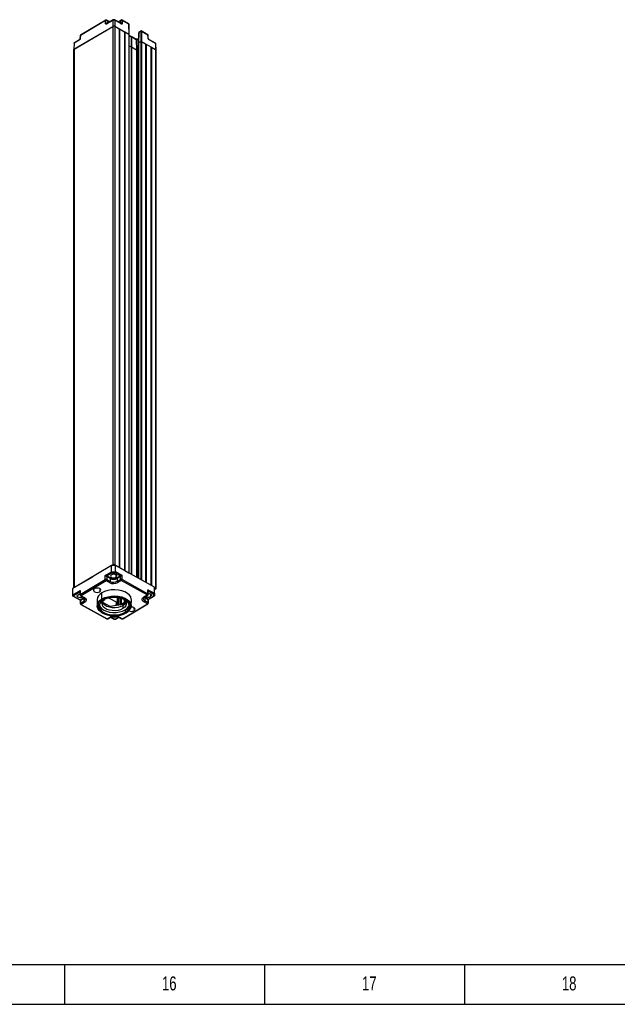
# Model space of a CAD drawing. Header units: millimetres. Extents: x 0 to 1189, y 0 to 841.
# Tile 12 of 14: x 741 to 890, y 0 to 246. Entities that reach past the tile are written whole.
import ezdxf

# ---------------------------------------------------------------- set-up
doc = ezdxf.new("R2010")
doc.units = ezdxf.units.MM
doc.layers.add('10', color=7, linetype='Continuous')
doc.layers.add('5', color=7, linetype='Continuous')
doc.styles.add('SLDTEXTSTYLE5', font='TXT', dxfattribs={"width": 0.7})

msp = doc.modelspace()

# ---------------------------------------------------------------- linework, layer by layer
at = {"color": 7, "linetype": 'Continuous', "lineweight": 25}
for p, q in [((754.24, 238.94), (763.99, 244.66)), ((754.32, 238.98), (763.99, 244.66)), ((762.17, 246.09), (755.86, 242.38)), ((762.22, 246.2), (755.91, 242.49)), ((762.17, 245.4), (762.17, 246.09)), ((764.01, 246.16), (762.45, 245.25)), ((763.21, 245.78), (762.47, 246.2)), ((764.06, 246.27), (762.5, 245.36)), ((762.52, 246.09), (762.52, 245.4)), ((764.01, 246.16), (763.99, 244.66)), ((763.99, 244.66), (763.99, 109.93)), ((766, 245.37), (764.41, 246.28)), ((764.46, 246.17), (764.48, 244.67)), ((766.05, 245.26), (764.46, 246.17)), ((764.48, 244.67), (768.01, 242.66)), ((764.48, 244.67), (764.48, 109.94)), ((764.48, 244.67), (765.55, 244.06)), ((766.03, 246.22), (765.28, 245.78)), ((765.55, 244.06), (765.55, 109.33)), ((765.55, 243.98), (765.66, 244)), ((765.66, 244), (765.66, 109.27)), ((765.66, 244), (766.87, 243.31)), ((765.98, 245.42), (765.98, 246.11)), ((767.92, 245.29), (766.28, 246.22)), ((766.33, 246.11), (766.33, 245.42)), ((767.97, 245.17), (766.33, 246.11)), ((767.97, 245.17), (768.01, 242.66)), ((768.06, 242.6), (768, 245.14)), ((755.78, 242.28), (755.76, 241.58)), ((755.86, 242.38), (755.83, 241.68)), ((766.87, 243.31), (766.87, 108.58)), ((766.87, 243.23), (766.98, 243.25)), ((766.98, 243.25), (766.98, 108.52)), ((766.98, 243.25), (768.01, 242.66)), ((768.01, 242.66), (768.01, 107.93)), ((768.06, 107.89), (768.06, 242.6)), ((768.59, 242.07), (768.06, 242.38)), ((768.62, 242.09), (768.59, 242.07)), ((768.63, 242.01), (768.59, 241.99)), ((768.59, 241.99), (768.59, 239.5)), ((768.63, 242.01), (768.62, 239.52)), ((769.82, 241.42), (768.63, 242.09)), ((769.85, 241.32), (768.63, 242.01)), ((770.29, 241.42), (769.81, 241.42)), ((770.39, 241.48), (770.28, 241.42)), ((770.42, 243.05), (770.37, 240.51)), ((770.45, 243.08), (770.41, 240.57)), ((770.98, 243.39), (770.45, 243.08)), ((771.03, 243.51), (770.5, 243.2)), ((770.98, 243.39), (770.94, 240.88)), ((772.7, 242.57), (771.06, 243.51)), ((771.11, 243.39), (771.15, 240.88)), ((772.76, 242.46), (771.11, 243.39)), ((772.78, 241.76), (772.76, 242.46)), ((772.85, 241.66), (772.83, 242.36)), ((754.28, 240.45), (754.24, 238.94)), ((754.24, 238.88), (754.24, 238.94)), ((755.55, 241.19), (754.28, 240.45)), ((754.32, 238.98), (754.32, 104.25)), ((755.6, 241.31), (754.35, 240.57)), ((768.06, 239.8), (768.59, 239.5)), ((768.59, 239.5), (768.62, 239.52)), ((768.59, 239.5), (768.59, 107.6)), ((768.62, 239.52), (769.87, 238.81)), ((768.62, 239.52), (768.62, 107.58)), ((769.85, 241.32), (769.87, 238.81)), ((770.25, 241.32), (769.85, 241.32)), ((770.25, 241.32), (770.23, 238.82)), ((770.37, 240.51), (770.37, 106.6)), ((770.41, 240.57), (770.94, 240.88)), ((771.15, 240.88), (774.68, 238.88)), ((771.15, 240.88), (772.18, 240.3)), ((772.18, 240.3), (772.18, 105.59)), ((772.18, 240.21), (772.29, 240.23)), ((772.29, 240.23), (772.29, 105.53)), ((772.29, 240.23), (773.5, 239.55)), ((774.61, 240.49), (773.01, 241.39)), ((774.66, 240.38), (773.07, 241.28)), ((773.5, 239.55), (773.5, 104.86)), ((773.5, 239.46), (773.61, 239.49)), ((773.61, 239.49), (773.61, 104.8)), ((773.61, 239.49), (774.68, 238.88)), ((774.66, 240.38), (774.68, 238.88)), ((774.78, 238.74), (774.75, 240.25)), ((754.24, 104.16), (754.24, 238.88)), ((769.87, 238.81), (770.23, 238.82)), ((769.87, 238.81), (769.87, 106.88)), ((770.23, 238.82), (770.37, 238.9)), ((770.23, 238.82), (770.23, 106.68)), ((774.68, 238.88), (774.68, 104.15)), ((774.78, 104.01), (774.78, 238.73)), ((763.62, 109.77), (753.96, 103.99)), ((764.68, 109.78), (763.62, 109.77)), ((763.63, 108.23), (763.62, 109.77)), ((763.7, 109.77), (763.99, 109.93)), ((764.48, 109.94), (765.55, 109.33)), ((764.67, 108.24), (764.68, 109.78)), ((774.39, 104.36), (764.68, 109.78)), ((765.55, 109.33), (765.53, 109.3)), ((765.61, 109.26), (765.66, 109.27)), ((765.66, 109.27), (766.87, 108.58)), ((766.87, 108.58), (766.86, 108.56)), ((766.94, 108.51), (766.98, 108.52)), ((766.98, 108.52), (768.01, 107.93)), ((754.32, 104.25), (758.95, 106.98)), ((755.84, 102.54), (762.1, 106.28)), ((762.28, 105.98), (756.02, 102.23)), ((762.1, 107.31), (763.63, 108.23)), ((762.1, 106.28), (762.1, 107.31)), ((763.14, 105.5), (762.28, 105.98)), ((762.45, 106.99), (762.45, 106.28)), ((763.32, 106.51), (762.45, 106.99)), ((762.45, 106.28), (763.31, 105.8)), ((763.74, 107.89), (762.55, 107.18)), ((762.55, 107.17), (763.42, 106.69)), ((763.32, 106.51), (763.31, 105.8)), ((763.63, 108.23), (764.67, 108.24)), ((764.57, 107.9), (763.74, 107.89)), ((765.8, 107.21), (764.57, 107.9)), ((764.67, 108.24), (766.26, 107.36)), ((764.95, 106.7), (765.79, 107.21)), ((765.9, 107.03), (765.06, 106.52)), ((765.06, 106.52), (765.07, 105.82)), ((765.07, 105.82), (765.9, 106.31)), ((766.08, 106.01), (765.25, 105.52)), ((765.9, 106.31), (765.9, 107.03)), ((772.56, 102.4), (766.08, 106.01)), ((766.26, 107.36), (766.26, 106.32)), ((766.26, 106.32), (772.74, 102.71)), ((753.86, 103.85), (753.9, 102.34)), ((753.98, 102.47), (753.96, 103.99)), ((753.98, 102.47), (755.81, 103.56)), ((755.81, 103.56), (755.84, 102.54)), ((772.74, 102.71), (772.77, 103.73)), ((772.77, 103.73), (774.36, 102.84)), ((774.36, 102.84), (774.39, 104.36)), ((774.37, 102.24), (774.41, 103.75)), ((774.41, 103.75), (774.39, 104.36)), ((774.39, 104.31), (774.68, 104.15)), ((774.68, 103.86), (774.41, 103.7)), ((754.04, 102.1), (755.73, 101.15)), ((755.71, 103.09), (754.16, 102.17)), ((754.17, 102.11), (755.77, 101.22)), ((755.74, 103.22), (755.77, 102.43)), ((755.78, 101.22), (756.62, 101.72)), ((755.81, 101.03), (755.83, 100.23)), ((756.72, 101.54), (755.88, 101.04)), ((755.88, 101.04), (755.9, 100.34)), ((755.9, 102.22), (756.76, 101.74)), ((756.02, 102.23), (756.88, 101.75)), ((756.48, 101.89), (756.41, 101.84)), ((756.72, 101.54), (756.74, 100.83)), ((760.04, 101.19), (760.07, 99.68)), ((761.26, 101.41), (761.24, 102.94)), ((763.07, 101.64), (764.83, 100.66)), ((765.08, 101.72), (765.08, 99.94)), ((765.81, 101.59), (765.81, 99.98)), ((766.05, 101.52), (766.05, 100.06)), ((766.81, 101.19), (766.79, 100.14)), ((768.58, 99.68), (768.61, 101.19)), ((771.73, 101.9), (772.56, 102.4)), ((771.86, 101.89), (772.69, 102.39)), ((771.86, 101.9), (771.86, 101.89)), ((771.95, 101.69), (771.94, 100.99)), ((772.82, 101.21), (771.95, 101.69)), ((772.06, 101.88), (772.93, 101.39)), ((772.8, 100.51), (772.82, 101.21)), ((772.81, 102.6), (772.84, 103.38)), ((774.11, 102.58), (772.88, 103.26)), ((772.88, 100.4), (772.9, 101.2)), ((772.93, 101.39), (774.12, 102.1)), ((772.98, 101.33), (774.3, 102.12)), ((774.12, 102.1), (774.11, 102.58)), ((774.36, 102.84), (774.37, 102.24)), ((755.9, 100.34), (756.74, 100.83)), ((755.96, 100.02), (762.44, 96.41)), ((756.92, 100.53), (756.08, 100.04)), ((756.08, 100.04), (762.57, 96.42)), ((761.39, 100.62), (763.19, 99.62)), ((763.43, 99.58), (766.97, 100.17)), ((764.83, 100.66), (764.83, 99.82)), ((764.83, 100.66), (764.85, 99.98)), ((764.85, 99.82), (764.85, 99.98)), ((766.1, 100.12), (766.8, 100.53)), ((766.37, 96.46), (772.63, 100.2)), ((766.5, 96.45), (772.76, 100.19)), ((766.5, 99.8), (766.5, 98.99)), ((767.04, 98.68), (767.04, 98.07)), ((767.15, 100.8), (767.14, 100.38)), ((772.63, 100.2), (771.77, 100.68)), ((771.94, 100.99), (772.8, 100.51)), ((762.57, 96.42), (763.4, 96.92)), ((762.69, 96.41), (763.52, 96.91)), ((763.44, 96.86), (764.33, 96.36)), ((764.68, 96.37), (765.51, 96.86)), ((765.39, 96.93), (766.25, 96.45)), ((765.51, 96.94), (766.37, 96.46))]:
    msp.add_line(p, q, dxfattribs=at)
at = {"color": 8, "linetype": 'Continuous', "lineweight": 25}
for p, q in [((763.14, 245.74), (762.52, 246.09)), ((762.52, 245.4), (762.55, 245.39)), ((765.98, 246.11), (765.35, 245.74)), ((765.95, 245.4), (765.98, 245.42)), ((768.59, 241.99), (768.06, 242.3)), ((770.39, 241.4), (770.25, 241.32)), ((770.41, 240.57), (770.41, 106.58)), ((770.94, 240.88), (770.94, 106.29)), ((771.15, 240.88), (771.15, 106.17)), ((764.73, 107.46), (764.74, 106.82)), ((760.71, 103.98), (760.72, 103.23)), ((755.75, 103.07), (755.72, 103.09)), ((756.4, 101.94), (756.41, 101.84)), ((756.62, 101.72), (756.7, 101.77)), ((765.19, 101.71), (765.19, 99.92)), ((765.4, 101.68), (765.4, 99.91)), ((766.1, 101.51), (766.1, 100.12)), ((771.95, 101.95), (772.06, 101.88)), ((772.87, 103.26), (772.83, 103.24)), ((773.36, 102.65), (773.37, 102.01)), ((763.19, 99.62), (763.19, 99.4)), ((763.43, 99.58), (763.43, 99.35)), ((767.26, 100.62), (767.26, 100.59)), ((769.25, 99.22), (769.27, 98.46)), ((763.51, 96.9), (764.45, 96.38)), ((764.55, 96.38), (765.43, 96.9))]:
    msp.add_line(p, q, dxfattribs=at)
at = {"color": 7, "linetype": 'Continuous', "lineweight": 25, "flags": 128}
for points in [[(763.61, 107.45), (763.44, 107.3), (763.39, 107.13), (763.45, 106.96), (763.63, 106.81), (763.89, 106.72), (764.19, 106.68), (764.49, 106.72), (764.74, 106.82)], [(764.74, 106.82), (764.91, 106.97), (764.96, 107.15), (764.9, 107.32), (764.72, 107.46), (764.46, 107.56), (764.16, 107.59), (763.86, 107.55), (763.61, 107.45)], [(759.38, 103.97), (759.18, 103.8), (759.12, 103.59), (759.2, 103.39), (759.4, 103.21), (759.71, 103.1), (760.07, 103.06), (760.42, 103.11), (760.72, 103.23)], [(760.72, 103.23), (760.92, 103.4), (760.99, 103.61), (760.91, 103.82), (760.7, 103.99), (760.39, 104.1), (760.04, 104.14), (759.68, 104.09), (759.38, 103.97)], [(768.61, 101.19), (768.6, 101.39), (768.44, 101.9), (768.11, 102.38), (767.61, 102.81), (766.96, 103.17), (766.2, 103.44), (765.36, 103.62), (764.47, 103.69), (763.58, 103.66), (762.72, 103.51), (761.93, 103.27), (761.24, 102.94)], [(754.16, 102.17), (754.16, 102.16), (754.15, 102.15), (754.15, 102.15), (754.15, 102.14), (754.15, 102.13), (754.15, 102.12), (754.16, 102.12), (754.17, 102.11)], [(756.41, 101.84), (756.15, 101.74), (755.85, 101.7), (755.55, 101.73), (755.29, 101.83), (755.12, 101.97), (755.05, 102.15), (755.11, 102.32), (755.27, 102.47)], [(755.27, 102.47), (755.53, 102.57), (755.76, 102.61)], [(756.88, 101.75), (757.07, 101.63), (757.21, 101.48), (757.3, 101.32), (757.34, 101.15), (757.31, 100.98), (757.23, 100.82), (757.1, 100.67), (756.92, 100.53)], [(761.42, 97.91), (761.07, 98.13), (760.57, 98.55), (760.24, 99.03), (760.08, 99.54), (760.11, 100.05), (760.33, 100.55), (760.72, 101.01), (761.26, 101.41)], [(761.61, 101.1), (761.09, 100.71), (760.74, 100.27), (760.57, 99.79), (760.58, 99.3), (760.78, 98.83), (761.16, 98.39), (761.7, 98.02), (762.37, 97.72), (763.14, 97.52), (763.97, 97.42), (764.81, 97.43), (765.63, 97.54), (766.39, 97.76), (767.04, 98.07)], [(761.26, 101.41), (761.95, 101.74), (762.73, 101.98), (763.59, 102.12), (764.47, 102.16), (765.35, 102.09), (766.19, 101.91), (766.94, 101.64), (767.58, 101.28), (768.08, 100.86), (768.41, 100.38), (768.57, 99.88), (768.53, 99.36), (768.32, 98.87), (767.93, 98.41), (767.38, 98)], [(766.5, 98.99), (765.93, 98.72), (765.27, 98.54), (764.56, 98.46), (763.83, 98.48), (763.13, 98.59), (762.5, 98.81), (761.98, 99.1), (761.59, 99.45), (761.36, 99.85), (761.3, 100.27), (761.42, 100.69), (761.71, 101.08), (761.95, 101.28)], [(768.41, 99.82), (768.27, 100.24), (767.95, 100.7), (767.47, 101.11), (766.85, 101.45), (766.12, 101.71), (765.32, 101.88), (764.47, 101.95), (763.61, 101.92), (762.79, 101.78), (762.03, 101.55), (761.37, 101.23)], [(767.04, 98.07), (767.55, 98.46), (767.91, 98.9), (768.08, 99.38), (768.07, 99.87), (767.86, 100.34), (767.48, 100.78), (766.95, 101.15), (766.28, 101.45), (765.51, 101.66), (764.68, 101.76), (763.84, 101.75), (763.01, 101.63), (762.26, 101.41), (761.61, 101.1)], [(766.7, 101.28), (767.06, 100.94), (767.29, 100.54), (767.35, 100.12), (767.23, 99.71), (766.94, 99.32), (766.5, 98.99)], [(771.77, 100.68), (771.58, 100.81), (771.44, 100.96), (771.35, 101.12), (771.31, 101.29), (771.34, 101.46), (771.42, 101.62), (771.55, 101.77), (771.73, 101.9)], [(772.82, 102.78), (773.1, 102.75), (773.35, 102.65), (773.53, 102.51), (773.59, 102.33), (773.54, 102.16), (773.37, 102.01)], [(760.53, 98.69), (760.7, 98.47), (761.18, 98.06), (761.8, 97.72), (762.53, 97.46), (763.33, 97.29), (764.18, 97.22), (765.04, 97.25), (765.86, 97.39), (766.62, 97.62), (767.27, 97.94)], [(760.59, 99.89), (760.78, 99.44), (761.16, 99.01), (761.7, 98.63), (762.37, 98.33), (763.14, 98.13), (763.97, 98.03), (764.81, 98.04), (765.63, 98.15), (766.39, 98.37), (767.04, 98.68)], [(761.37, 100.63), (761.59, 100.27), (761.98, 99.91), (762.5, 99.62), (763.13, 99.41), (763.83, 99.29), (764.56, 99.27), (765.27, 99.36), (765.93, 99.54), (766.5, 99.8)], [(769.27, 98.46), (769.46, 98.64), (769.53, 98.85), (769.45, 99.05), (769.24, 99.23), (768.94, 99.34), (768.58, 99.38), (768.54, 99.38)]]:
    msp.add_lwpolyline(points, dxfattribs=at)
at = {"color": 8, "linetype": 'Continuous', "lineweight": 25, "flags": 128}
for points in [[(755.75, 103.1), (755.73, 103.1), (755.71, 103.09)], [(755.75, 103.1), (755.74, 103.1), (755.72, 103.09)], [(756.89, 101.66), (756.87, 101.65), (756.72, 101.54)], [(771.95, 101.69), (771.8, 101.8), (771.77, 101.82)], [(772.83, 103.28), (772.85, 103.27), (772.87, 103.26)]]:
    msp.add_lwpolyline(points, dxfattribs=at)
at = {"color": 8, "linetype": 'Continuous', "lineweight": 25}
for centre, radius, start, end in [((762.29, 246.1), 0.124, 125.559, 184.4715), ((762.57, 245.25), 0.124, 125.559, 184.4715), ((762.4, 246.1), 0.123, 355.255, 54.8306), ((764.13, 246.17), 0.124, 125.4833, 184.4778), ((764.34, 246.18), 0.123, 355.2557, 54.8228), ((766.1, 246.12), 0.124, 125.559, 184.4715), ((765.93, 245.27), 0.123, 355.255, 54.8306), ((766.21, 246.12), 0.123, 355.255, 54.8306), ((755.88, 241.57), 0.122, 114.0375, 173.5103), ((755.91, 242.27), 0.122, 114.0677, 173.1516), ((755.98, 242.39), 0.124, 125.559, 184.4715), ((772.63, 242.47), 0.123, 355.255, 54.8306), ((772.71, 242.35), 0.125, 7.2267, 66.8741), ((772.73, 241.65), 0.124, 6.8564, 66.906), ((755.67, 241.2), 0.124, 125.1923, 184.5017), ((772.95, 241.3), 0.117, 353.5938, 56.8514), ((774.53, 240.39), 0.123, 355.255, 54.8306), ((774.59, 240.23), 0.162, 6.9257, 66.0022), ((754.05, 102.32), 0.156, 115.2365, 175.7792), ((754.09, 102.2), 0.117, 244.9729, 308.2962), ((755.89, 102.42), 0.126, 116.1272, 176.0447), ((755.95, 102.33), 0.117, 245.0414, 308.2892), ((756.47, 101.39), 0.612, 295.229, 355.8685), ((756.81, 101.85), 0.117, 245.0414, 308.2892), ((762, 99.61), 1.74, 111.1985, 211.9142), ((772.18, 101.56), 0.625, 185.4286, 247.2605), ((771.8, 102.01), 0.127, 234.8146, 295.8743), ((772.64, 102.5), 0.127, 234.8146, 295.8743), ((772.69, 102.59), 0.127, 4.0541, 66.4956), ((772.83, 103.18), 0.101, 59.8777, 85.6907), ((755.96, 100.23), 0.126, 116.1272, 176.0447), ((756.01, 100.13), 0.117, 245.0414, 308.2892), ((766.56, 99.65), 1.85, 292.5845, 5.2195), ((772.7, 100.31), 0.127, 234.8146, 295.8743), ((772.75, 100.39), 0.127, 4.0541, 66.4956), ((762.49, 96.52), 0.117, 245.0414, 308.2892), ((762.64, 96.53), 0.127, 234.8146, 295.8743), ((763.47, 97.03), 0.127, 234.8614, 295.3444), ((764.38, 96.47), 0.12, 246.0234, 307.3072), ((764.62, 96.48), 0.127, 234.8146, 295.8743), ((765.44, 97.04), 0.123, 247.658, 306.5284), ((766.3, 96.55), 0.117, 245.0414, 308.2892), ((766.44, 96.57), 0.127, 234.8146, 295.8743)]:
    msp.add_arc(centre, radius, start, end, dxfattribs=at)
at = {"color": 7, "linetype": 'Continuous', "lineweight": 25}
for centre, radius, start, end in [((762.35, 245.76), 0.373, 62.0128, 118.5645), ((762.35, 245.07), 0.373, 62.0128, 118.5645), ((762.35, 245.98), 0.25, 60.4338, 120.4322), ((764.24, 244.19), 0.538, 62.8969, 117.6804), ((764.24, 245.73), 0.488, 62.8969, 117.6804), ((766.15, 245.78), 0.373, 62.0128, 118.5645), ((766.15, 245.09), 0.373, 62.0128, 118.5645), ((766.15, 246), 0.25, 60.4338, 120.4322), ((756.03, 242.27), 0.25, 120.4322, 178.2687), ((767.98, 242.59), 0.0765, 6.9257, 66.0022), ((767.98, 242.6), 0.0725, 4.2307, 67.7578), ((772.58, 242.36), 0.25, 1.7318, 60.4338), ((754.37, 238.87), 0.124, 114.7852, 175.2408), ((770.44, 240.5), 0.0752, 114.9388, 173.4639), ((770.44, 240.5), 0.0748, 114.8485, 174.5028), ((771.04, 240.68), 0.231, 62.8969, 117.6804), ((774.61, 238.72), 0.179, 6.9257, 66.0022), ((774.62, 238.72), 0.169, 4.2307, 67.7578), ((764.24, 109.46), 0.538, 62.8969, 117.6804), ((762.28, 105.92), 0.396, 64.0981, 117.0565), ((762.48, 106.3), 0.38, 183.3699, 238.3671), ((762.06, 106.3), 0.391, 303.683, 356.9094), ((762.68, 106.98), 0.238, 124.7077, 177.0345), ((762.68, 106.98), 0.235, 123.683, 176.9094), ((763.55, 106.49), 0.235, 123.683, 176.9094), ((764.17, 108.19), 1.89, 243.1813, 297.9734), ((764.17, 108.17), 1.66, 243.1813, 297.9734), ((764.83, 106.51), 0.228, 3.3699, 58.3671), ((765.67, 107.01), 0.228, 3.3699, 58.3671), ((765.67, 107.02), 0.231, 3.2427, 57.3649), ((766.08, 105.96), 0.396, 64.0981, 117.0565), ((766.28, 106.34), 0.38, 183.3699, 238.3671), ((765.87, 106.34), 0.391, 303.683, 356.9094), ((767.97, 107.85), 0.093, 29.817, 62.9411), ((754.04, 103.84), 0.172, 115.2392, 175.7463), ((754.37, 104.14), 0.129, 115.4039, 168.3116), ((762.92, 105.82), 0.391, 303.683, 356.9094), ((764.17, 107.55), 2.3, 243.1813, 297.9734), ((764.17, 107.51), 1.91, 243.1813, 297.9734), ((765.45, 105.84), 0.38, 183.3699, 238.3671), ((774.63, 104.01), 0.153, 291.6554, 70.0767), ((754.36, 102.49), 0.38, 183.3699, 238.3671), ((756.02, 102.44), 0.25, 181.7319, 240.8612), ((755.66, 101.02), 0.225, 3.5197, 59.3568), ((755.66, 101.02), 0.228, 3.3699, 58.3671), ((756.22, 102.56), 0.38, 183.3699, 238.3671), ((756.5, 101.53), 0.228, 3.3699, 58.3671), ((762.12, 101.05), 2.08, 114.8796, 176.1059), ((761.49, 101.43), 0.228, 183.3699, 238.3671), ((772.19, 101.68), 0.235, 123.683, 176.9094), ((772.81, 102.99), 1.13, 234.3963, 299.8607), ((772.35, 102.73), 0.391, 303.683, 356.9094), ((772.56, 102.61), 0.25, 300.8709, 358.2692), ((773.06, 101.2), 0.235, 123.683, 176.9094), ((773.06, 101.19), 0.231, 122.6709, 176.7622), ((756.08, 100.24), 0.25, 181.7319, 240.8612), ((756.28, 100.36), 0.38, 183.3699, 238.3671), ((757.11, 100.86), 0.38, 183.3699, 238.3671), ((763.36, 99.96), 0.387, 243.3556, 280.2633), ((764.53, 97.54), 2.46, 72.3413, 82.4458), ((766.12, 100.06), 0.064, 110.8011, 214.0207), ((765.71, 101.32), 1.71, 297.4613, 334.8111), ((766.11, 100.51), 2.05, 297.0094, 342.5072), ((771.55, 101.01), 0.391, 303.683, 356.9094), ((772.41, 100.53), 0.391, 303.683, 356.9094), ((772.63, 100.41), 0.25, 300.8709, 358.2692), ((762.57, 96.63), 0.25, 240.8612, 300.8709), ((764.47, 94.89), 2.3, 63.1813, 117.9734), ((764.47, 98.05), 1.16, 239.1427, 298.9759), ((764.5, 96.47), 0.104, 243.1813, 297.9734), ((766.37, 96.67), 0.25, 240.8612, 300.8709), ((767.32, 97.99), 0.0668, 231.4337, 6.8898), ((768.59, 99.74), 1.44, 244.2153, 297.9164)]:
    msp.add_arc(centre, radius, start, end, dxfattribs=at)
for points, knots in [([(762.45, 245.25), (762.41, 245.23), (762.32, 245.19), (762.23, 245.22), (762.18, 245.3), (762.17, 245.37), (762.17, 245.4)], [0, 0, 0, 0, 0.270463, 0.562348, 0.789501, 1, 1, 1, 1]), ([(764.41, 246.28), (764.38, 246.29), (764.32, 246.32), (764.21, 246.32), (764.12, 246.31), (764.07, 246.28), (764.06, 246.27)], [0, 0, 0, 0, 0.262947, 0.564295, 0.887226, 1, 1, 1, 1]), ([(766.33, 245.42), (766.32, 245.38), (766.31, 245.29), (766.24, 245.23), (766.14, 245.22), (766.08, 245.25), (766.05, 245.26)], [0, 0, 0, 0, 0.270501, 0.562397, 0.789531, 1, 1, 1, 1]), ([(767.89, 245.3), (767.9, 245.3), (767.92, 245.28), (767.95, 245.25), (767.97, 245.22), (767.97, 245.19), (767.97, 245.17)], [0, 0, 0, 0, 0.215544, 0.469881, 0.739361, 1, 1, 1, 1]), ([(755.83, 241.68), (755.83, 241.63), (755.82, 241.53), (755.74, 241.38), (755.64, 241.26), (755.58, 241.22), (755.55, 241.19)], [0, 0, 0, 0, 0.270501, 0.562397, 0.789531, 1, 1, 1, 1]), ([(755.76, 241.58), (755.76, 241.55), (755.75, 241.5), (755.72, 241.42), (755.66, 241.35), (755.62, 241.32), (755.6, 241.31)], [0, 0, 0, 0, 0.250496, 0.500522, 0.75033, 1, 1, 1, 1]), ([(768.59, 242.07), (768.59, 242.07), (768.59, 242.08), (768.59, 242.06), (768.59, 242.03), (768.59, 242.01), (768.59, 241.99)], [0, 0, 0, 0, 0.14006, 0.459776, 0.744708, 1, 1, 1, 1]), ([(768.63, 242.09), (768.63, 242.09), (768.63, 242.1), (768.63, 242.08), (768.63, 242.05), (768.63, 242.03), (768.63, 242.01)], [0, 0, 0, 0, 0.14006, 0.459776, 0.744708, 1, 1, 1, 1]), ([(769.82, 241.41), (769.82, 241.41), (769.83, 241.41), (769.85, 241.38), (769.85, 241.34), (769.85, 241.32)], [0, 0, 0, 0, 0.124426, 0.582806, 1, 1, 1, 1]), ([(770.28, 241.41), (770.28, 241.41), (770.27, 241.41), (770.25, 241.38), (770.25, 241.34), (770.25, 241.32)], [0, 0, 0, 0, 0.114095, 0.577884, 1, 1, 1, 1]), ([(770.53, 243.21), (770.52, 243.21), (770.5, 243.19), (770.47, 243.16), (770.45, 243.12), (770.45, 243.1), (770.45, 243.08)], [0, 0, 0, 0, 0.218852, 0.493108, 0.752367, 1, 1, 1, 1]), ([(771.11, 243.39), (771.1, 243.4), (771.08, 243.41), (771.04, 243.41), (771.01, 243.41), (770.99, 243.4), (770.98, 243.39)], [0, 0, 0, 0, 0.250017, 0.5, 0.749983, 1, 1, 1, 1]), ([(771.09, 243.49), (771.08, 243.49), (771.07, 243.5), (771.04, 243.5), (771.02, 243.5), (771.01, 243.49), (771, 243.49)], [0, 0, 0, 0, 0.252607, 0.498617, 0.745361, 1, 1, 1, 1]), ([(773.07, 241.28), (773.03, 241.31), (772.94, 241.37), (772.85, 241.51), (772.79, 241.65), (772.78, 241.73), (772.78, 241.76)], [0, 0, 0, 0, 0.270463, 0.562348, 0.789501, 1, 1, 1, 1]), ([(773.01, 241.39), (772.99, 241.41), (772.95, 241.44), (772.9, 241.51), (772.86, 241.59), (772.85, 241.64), (772.85, 241.66)], [0, 0, 0, 0, 0.250326, 0.500353, 0.750166, 1, 1, 1, 1]), ([(754.28, 240.45), (754.28, 240.46), (754.28, 240.5), (754.31, 240.54), (754.34, 240.56), (754.35, 240.57)], [0, 0, 0, 0, 0.354751, 0.741098, 1, 1, 1, 1]), ([(774.75, 240.25), (774.75, 240.25), (774.76, 240.29), (774.73, 240.35), (774.69, 240.44), (774.63, 240.47), (774.61, 240.49)], [0, 0, 0, 0, 0.008243, 0.356246, 0.661481, 1, 1, 1, 1]), ([(762.1, 107.31), (762.13, 107.31), (762.2, 107.3), (762.31, 107.27), (762.4, 107.24), (762.46, 107.22), (762.51, 107.2), (762.54, 107.18), (762.55, 107.18)], [0, 0, 0, 0, 0.299856, 0.591313, 0.719318, 0.82688, 0.91749, 1, 1, 1, 1]), ([(762.45, 106.99), (762.43, 107), (762.41, 107.02), (762.36, 107.05), (762.32, 107.09), (762.25, 107.15), (762.17, 107.23), (762.12, 107.29), (762.1, 107.31)], [0, 0, 0, 0, 0.0825, 0.173119, 0.280653, 0.408687, 0.700144, 1, 1, 1, 1]), ([(762.45, 106.99), (762.45, 106.99), (762.45, 106.99), (762.45, 106.99), (762.45, 106.99)], [0, 0, 0, 0, 0.560002, 1, 1, 1, 1]), ([(762.55, 107.18), (762.55, 107.18), (762.55, 107.18), (762.55, 107.17), (762.55, 107.17)], [0, 0, 0, 0, 0.559999, 1, 1, 1, 1]), ([(763.74, 107.89), (763.72, 107.91), (763.69, 107.96), (763.66, 108.06), (763.64, 108.16), (763.63, 108.21), (763.63, 108.23)], [0, 0, 0, 0, 0.280014, 0.57497, 0.797482, 1, 1, 1, 1]), ([(764.57, 107.9), (764.58, 107.92), (764.61, 107.97), (764.64, 108.07), (764.66, 108.17), (764.66, 108.22), (764.67, 108.24)], [0, 0, 0, 0, 0.280014, 0.57497, 0.797482, 1, 1, 1, 1]), ([(765.79, 107.21), (765.79, 107.21), (765.8, 107.21), (765.8, 107.21), (765.8, 107.21)], [0, 0, 0, 0, 0.5600006, 1, 1, 1, 1]), ([(765.8, 107.21), (765.81, 107.22), (765.84, 107.23), (765.89, 107.25), (765.94, 107.27), (766.03, 107.3), (766.14, 107.34), (766.22, 107.35), (766.26, 107.36)], [0, 0, 0, 0, 0.0825, 0.173119, 0.280653, 0.408687, 0.700144, 1, 1, 1, 1]), ([(766.26, 107.36), (766.23, 107.33), (766.18, 107.27), (766.1, 107.19), (766.03, 107.12), (765.98, 107.08), (765.94, 107.05), (765.92, 107.04), (765.9, 107.03)], [0, 0, 0, 0, 0.299856, 0.591313, 0.719318, 0.82688, 0.91749, 1, 1, 1, 1]), ([(765.9, 107.03), (765.9, 107.03), (765.9, 107.03), (765.9, 107.03), (765.9, 107.03)], [0, 0, 0, 0, 0.5599984, 1, 1, 1, 1]), ([(755.71, 103.09), (755.7, 103.1), (755.68, 103.12), (755.67, 103.16), (755.66, 103.21), (755.67, 103.3), (755.72, 103.42), (755.78, 103.51), (755.81, 103.56)], [0, 0, 0, 0, 0.0825, 0.173119, 0.280653, 0.408687, 0.700144, 1, 1, 1, 1]), ([(772.77, 103.73), (772.8, 103.68), (772.86, 103.59), (772.91, 103.47), (772.92, 103.38), (772.92, 103.33), (772.91, 103.29), (772.89, 103.27), (772.88, 103.26)], [0, 0, 0, 0, 0.299856, 0.591313, 0.719318, 0.82688, 0.91749, 1, 1, 1, 1]), ([(753.9, 102.34), (753.9, 102.33), (753.89, 102.3), (753.91, 102.23), (753.96, 102.15), (754.02, 102.11), (754.04, 102.1)], [0, 0, 0, 0, 0.015069, 0.359239, 0.661552, 1, 1, 1, 1]), ([(755.72, 103.09), (755.72, 103.09), (755.72, 103.09), (755.72, 103.09), (755.71, 103.09)], [0, 0, 0, 0, 0.560001, 1, 1, 1, 1]), ([(755.73, 101.15), (755.74, 101.15), (755.77, 101.13), (755.79, 101.1), (755.81, 101.07), (755.81, 101.04), (755.81, 101.03)], [0, 0, 0, 0, 0.244835, 0.498675, 0.753211, 1, 1, 1, 1]), ([(755.77, 101.22), (755.77, 101.22), (755.77, 101.22), (755.78, 101.22), (755.78, 101.22)], [0, 0, 0, 0, 0.5599994, 1, 1, 1, 1]), ([(755.88, 101.04), (755.88, 101.04), (755.88, 101.04), (755.88, 101.04), (755.88, 101.04)], [0, 0, 0, 0, 0.560002, 1, 1, 1, 1]), ([(756.76, 101.74), (756.8, 101.71), (756.94, 101.63), (757.07, 101.48), (757.08, 101.39), (757.08, 101.35)], [0, 0, 0, 0, 0.216642, 0.63139, 1, 1, 1, 1]), ([(771.57, 101.51), (771.56, 101.51), (771.55, 101.57), (771.6, 101.67), (771.73, 101.82), (771.84, 101.88), (771.86, 101.89)], [0, 0, 0, 0, 0.038768, 0.48939, 0.900915, 1, 1, 1, 1]), ([(772.83, 101.21), (772.83, 101.21), (772.83, 101.21), (772.82, 101.21), (772.82, 101.21)], [0, 0, 0, 0, 0.559998, 1, 1, 1, 1]), ([(772.88, 103.26), (772.88, 103.26), (772.87, 103.26), (772.87, 103.26), (772.87, 103.26)], [0, 0, 0, 0, 0.5599994, 1, 1, 1, 1]), ([(772.9, 101.2), (772.9, 101.21), (772.91, 101.24), (772.92, 101.27), (772.95, 101.31), (772.97, 101.32), (772.98, 101.33)], [0, 0, 0, 0, 0.244929, 0.498618, 0.753032, 1, 1, 1, 1]), ([(772.93, 101.39), (772.93, 101.39), (772.93, 101.39), (772.93, 101.39), (772.93, 101.39)], [0, 0, 0, 0, 0.560001, 1, 1, 1, 1]), ([(774.36, 102.84), (774.35, 102.82), (774.35, 102.78), (774.32, 102.72), (774.26, 102.66), (774.19, 102.6), (774.14, 102.59), (774.11, 102.58)], [0, 0, 0, 0, 0.170224, 0.355609, 0.551056, 0.782354, 1, 1, 1, 1]), ([(774.37, 102.24), (774.37, 102.23), (774.37, 102.19), (774.33, 102.14), (774.28, 102.1), (774.21, 102.09), (774.15, 102.1), (774.12, 102.1)], [0, 0, 0, 0, 0.170224, 0.355609, 0.551056, 0.782354, 1, 1, 1, 1]), ([(763.52, 96.91), (763.58, 96.94), (763.73, 97.02), (764.06, 97.12), (764.5, 97.15), (764.95, 97.1), (765.24, 97.01), (765.36, 96.94), (765.39, 96.93)], [0, 0, 0, 0, 0.106537, 0.314478, 0.525249, 0.73716, 0.947322, 1, 1, 1, 1]), ([(764.33, 96.36), (764.36, 96.35), (764.42, 96.32), (764.53, 96.31), (764.62, 96.33), (764.67, 96.36), (764.68, 96.37)], [0, 0, 0, 0, 0.261782, 0.564431, 0.886867, 1, 1, 1, 1])]:
    msp.add_open_spline(points, degree=3, knots=knots, dxfattribs=at)
at = {"color": 8, "linetype": 'Continuous', "lineweight": 25}
for points, knots in [([(765.94, 245.35), (765.95, 245.35), (765.96, 245.36), (765.97, 245.37), (765.97, 245.39), (765.98, 245.41), (765.98, 245.42)], [0, 0, 0, 0, 0.173508, 0.433354, 0.708854, 1, 1, 1, 1]), ([(771, 243.49), (771, 243.49), (770.99, 243.48), (770.98, 243.46), (770.98, 243.43), (770.98, 243.41), (770.98, 243.39)], [0, 0, 0, 0, 0.2412819, 0.487274, 0.7479126, 1, 1, 1, 1]), ([(771.11, 243.39), (771.11, 243.41), (771.11, 243.43), (771.11, 243.46), (771.1, 243.48), (771.09, 243.49), (771.09, 243.49)], [0, 0, 0, 0, 0.2509298, 0.5102775, 0.7551946, 1, 1, 1, 1]), ([(755.81, 103.56), (755.79, 103.5), (755.76, 103.4), (755.74, 103.28), (755.74, 103.23), (755.74, 103.22)], [0, 0, 0, 0, 0.502594, 0.991112, 1, 1, 1, 1]), ([(772.84, 103.38), (772.84, 103.39), (772.84, 103.45), (772.82, 103.57), (772.79, 103.67), (772.77, 103.73)], [0, 0, 0, 0, 0.043541, 0.514978, 1, 1, 1, 1]), ([(755.73, 101.15), (755.73, 101.15), (755.73, 101.16), (755.72, 101.16), (755.73, 101.18), (755.74, 101.2), (755.76, 101.21), (755.77, 101.22)], [0, 0, 0, 0, 0.000122, 0.313295, 0.576452, 0.798134, 1, 1, 1, 1]), ([(755.88, 101.04), (755.87, 101.03), (755.85, 101.02), (755.83, 101.01), (755.81, 101.01), (755.81, 101.02), (755.81, 101.03)], [0, 0, 0, 0, 0.20452, 0.429167, 0.695747, 1, 1, 1, 1]), ([(772.9, 101.2), (772.9, 101.2), (772.91, 101.19), (772.9, 101.19), (772.88, 101.18), (772.86, 101.19), (772.84, 101.2), (772.83, 101.21)], [0, 0, 0, 0, 0.043961, 0.343404, 0.595023, 0.806985, 1, 1, 1, 1]), ([(772.93, 101.39), (772.94, 101.38), (772.96, 101.37), (772.98, 101.35), (772.99, 101.34), (772.98, 101.33), (772.98, 101.33), (772.97, 101.33)], [0, 0, 0, 0, 0.195871, 0.411019, 0.666327, 0.970305, 1, 1, 1, 1])]:
    msp.add_open_spline(points, degree=3, knots=knots, dxfattribs=at)
at = {"layer": '5', "color": 7, "lineweight": 25}
msp.add_line((0, 10), (1179, 10), dxfattribs=at)
at = {"layer": '5'}
for p, q in [((752, 0), (752, 10)), ((802, 0), (802, 10)), ((852, 0), (852, 10))]:
    msp.add_line(p, q, dxfattribs=at)
at = {"layer": '5', "color": 7}
msp.add_line((0, 0), (1189, 0), dxfattribs=at)

# ---------------------------------------------------------------- texts
at = {"layer": '10', "char_height": 3.5, "attachment_point": 2, "style": 'SLDTEXTSTYLE5'}
for s, insert in [('16', (778.09, 6.98)), ('17', (828.09, 6.98)), ('18', (878.09, 6.98))]:
    msp.add_mtext(s, dxfattribs=dict(at, insert=insert))

doc.saveas('drawing.dxf')
